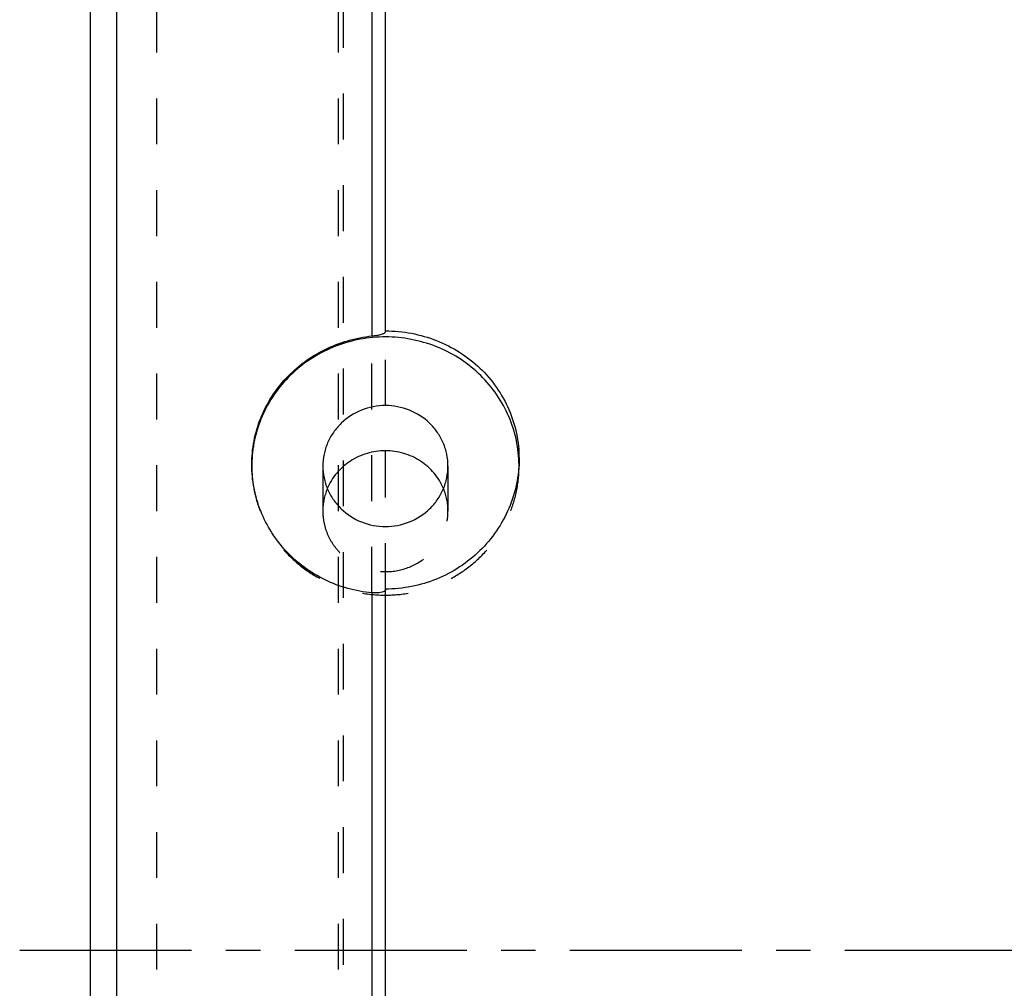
# Model space of a CAD drawing. Header units: millimetres. Extents: x 110 to 390, y 114 to 384.
# Tile 2 of 9: x 110 to 180, y 246 to 315. Entities that reach past the tile are written whole.
import ezdxf

# ---------------------------------------------------------------- set-up
doc = ezdxf.new("R2010")
doc.units = ezdxf.units.MM
doc.header["$LTSCALE"] = 32.592593
doc.linetypes.add('CENTER', pattern=[0.6, 0.375, -0.075, 0.075, -0.075])
doc.linetypes.add('HIDDEN', pattern=[0.2, 0.1, -0.1])
doc.layers.add('ACHSEN_S', color=7, linetype='CONTINUOUS')
doc.layers.add('KONST.EL_MIT_GEO', color=7, linetype='CONTINUOUS')

msp = doc.modelspace()

# ---------------------------------------------------------------- linework, layer by layer
at = {"layer": 'ACHSEN_S', "color": 2, "linetype": 'CENTER'}
msp.add_line((110, 249.018), (390, 249.018), dxfattribs=at)
at = {"layer": 'KONST.EL_MIT_GEO', "color": 7, "linetype": 'Continuous'}
for p, q in [((136, 292.993), (136, 384.018)), ((135.044, 382.808), (135.044, 292.689)), ((116.913, 116.02), (116.913, 382.016)), ((115, 380.018), (115, 118.018)), ((135.044, 274.429), (135.044, 223.607)), ((136, 223.34), (136, 274.696))]:
    msp.add_line(p, q, dxfattribs=at)
at = {"layer": 'KONST.EL_MIT_GEO', "color": 8, "linetype": 'HIDDEN'}
for p, q in [((133, 362.068), (133, 135.968)), ((119.723, 361.718), (119.723, 136.318)), ((132.65, 361.718), (132.65, 136.318)), ((135.044, 274.429), (135.044, 292.689)), ((136, 274.696), (136, 292.993)), ((126.5, 283.549), (126.5, 283.441)), ((145.5, 283.959), (145.5, 283.441)), ((131.55, 283.441), (131.55, 280.232)), ((140.45, 283.441), (140.45, 280.232))]:
    msp.add_line(p, q, dxfattribs=at)
for centre, radius, start, end in [((135.343, 283.441), 8.843, 179.30126, 179.67032), ((136.632, 283.44), 8.868, 1.57028, 2.83658), ((136.652, 283.441), 8.848, 0.00043, 1.57044), ((135.337, 283.441), 8.837, 179.67032, 179.99998), ((135.72, 280.23), 4.17, 157.36536, 179.97891), ((136.28, 280.23), 4.17, 0.02109, 22.63464)]:
    msp.add_arc(centre, radius, start, end, dxfattribs=at)
at = {"layer": 'KONST.EL_MIT_GEO', "color": 7, "linetype": 'Continuous'}
msp.add_arc((136.623, 283.44), 8.877, 2.83645, 3.34208, dxfattribs=at)
for points, knots in [([(126.5, 283.549), (126.5, 284.11), (126.607, 285.236), (127.086, 286.864), (127.864, 288.379), (128.917, 289.73), (130.208, 290.874), (131.693, 291.774), (133.321, 292.402), (134.466, 292.627), (135.044, 292.689)], [0, 0, 0, 0, 0.122984, 0.246119, 0.369745, 0.49414, 0.619461, 0.7457, 0.872661, 1, 1, 1, 1]), ([(145.485, 283.957), (145.451, 284.544), (145.265, 285.714), (144.644, 287.382), (143.705, 288.905), (142.484, 290.225), (141.024, 291.296), (139.38, 292.077), (137.613, 292.541), (135.787, 292.671), (133.969, 292.463), (132.225, 291.923), (130.619, 291.072), (129.21, 289.939), (128.05, 288.567), (127.183, 287.006), (126.64, 285.313), (126.508, 284.136), (126.501, 283.549)], [0, 0, 0, 0, 0.061446, 0.123084, 0.185045, 0.247402, 0.310171, 0.373306, 0.436713, 0.500254, 0.563778, 0.627132, 0.69019, 0.752865, 0.815127, 0.877004, 0.938582, 1, 1, 1, 1]), ([(135.044, 292.689), (135.167, 292.702), (135.346, 292.726), (135.572, 292.77), (135.715, 292.806), (135.834, 292.847), (135.934, 292.894), (136, 292.953), (136, 292.993)], [0, 0, 0, 0, 0.35997, 0.52313, 0.667401, 0.788378, 0.883428, 1, 1, 1, 1]), ([(136, 293.048), (136.621, 293.048), (137.863, 292.933), (139.653, 292.418), (141.306, 291.581), (142.755, 290.451), (143.946, 289.068), (144.832, 287.484), (145.378, 285.759), (145.5, 284.558), (145.5, 283.959)], [0, 0, 0, 0, 0.127627, 0.254751, 0.380993, 0.506173, 0.630344, 0.75377, 0.876844, 1, 1, 1, 1]), ([(140.45, 283.441), (140.45, 283.722), (140.392, 284.286), (140.137, 285.098), (139.722, 285.847), (138.979, 286.721), (137.739, 287.519), (136, 287.85), (134.261, 287.519), (133.021, 286.721), (132.278, 285.847), (131.863, 285.098), (131.608, 284.286), (131.55, 283.722), (131.55, 283.441)], [0, 0, 0, 0, 0.061579, 0.123317, 0.185362, 0.2478, 0.373322, 0.5, 0.626678, 0.7522, 0.814638, 0.876683, 0.938421, 1, 1, 1, 1]), ([(140.129, 281.835), (139.964, 282.23), (139.509, 282.978), (138.523, 283.849), (137.318, 284.403), (136, 284.593), (134.682, 284.403), (133.477, 283.849), (132.491, 282.978), (132.036, 282.23), (131.871, 281.835)], [0, 0, 0, 0, 0.123316, 0.247869, 0.373586, 0.5, 0.626414, 0.752131, 0.876684, 1, 1, 1, 1]), ([(135.044, 274.429), (134.467, 274.48), (133.321, 274.687), (131.692, 275.301), (130.207, 276.197), (128.916, 277.345), (127.864, 278.703), (127.086, 280.225), (126.608, 281.858), (126.5, 282.987), (126.5, 283.549)], [0, 0, 0, 0, 0.126875, 0.25335, 0.379314, 0.504681, 0.629401, 0.753463, 0.876937, 1, 1, 1, 1]), ([(145.5, 283.959), (145.5, 283.358), (145.376, 282.149), (144.831, 280.406), (143.946, 278.796), (142.757, 277.382), (141.309, 276.218), (139.657, 275.351), (137.865, 274.816), (136.621, 274.696), (136, 274.696)], [0, 0, 0, 0, 0.122646, 0.245981, 0.37012, 0.495046, 0.620658, 0.746805, 0.873311, 1, 1, 1, 1]), ([(131.55, 283.441), (131.55, 283.16), (131.608, 282.596), (131.863, 281.784), (132.278, 281.035), (133.021, 280.161), (134.261, 279.363), (136, 279.032), (137.739, 279.363), (138.979, 280.161), (139.722, 281.035), (140.137, 281.784), (140.392, 282.596), (140.45, 283.16), (140.45, 283.441)], [0, 0, 0, 0, 0.061579, 0.123317, 0.185362, 0.2478, 0.373322, 0.5, 0.626678, 0.7522, 0.814638, 0.876683, 0.938421, 1, 1, 1, 1]), ([(135.906, 274.531), (135.86, 274.506), (135.743, 274.466), (135.456, 274.414), (135.213, 274.414), (135.044, 274.429)], [0, 0, 0, 0, 0.180119, 0.416662, 1, 1, 1, 1]), ([(135.976, 274.584), (135.972, 274.579), (135.951, 274.559), (135.926, 274.542), (135.906, 274.531)], [0, 0, 0, 0, 0.216325, 1, 1, 1, 1])]:
    msp.add_open_spline(points, degree=3, knots=knots, dxfattribs=at)
at = {"layer": 'KONST.EL_MIT_GEO', "color": 8, "linetype": 'HIDDEN'}
for points, knots in [([(126.5, 283.441), (126.5, 282.841), (126.623, 281.636), (127.168, 279.903), (128.053, 278.305), (129.244, 276.906), (130.693, 275.759), (132.345, 274.907), (134.137, 274.383), (136, 274.206), (137.863, 274.383), (139.655, 274.907), (141.307, 275.759), (142.756, 276.906), (143.947, 278.305), (144.832, 279.903), (145.377, 281.636), (145.5, 282.841), (145.5, 283.441)], [0, 0, 0, 0, 0.061435, 0.123031, 0.184931, 0.247224, 0.30994, 0.373043, 0.436442, 0.5, 0.563558, 0.626957, 0.69006, 0.752776, 0.815069, 0.876969, 0.938565, 1, 1, 1, 1]), ([(131.55, 280.232), (131.55, 279.951), (131.608, 279.386), (131.863, 278.574), (132.278, 277.826), (133.021, 276.952), (134.261, 276.154), (136, 275.823), (137.739, 276.154), (138.979, 276.952), (139.722, 277.826), (140.137, 278.574), (140.392, 279.386), (140.45, 279.951), (140.45, 280.232)], [0, 0, 0, 0, 0.061578, 0.123317, 0.185362, 0.2478, 0.373322, 0.5, 0.626678, 0.7522, 0.814638, 0.876683, 0.938422, 1, 1, 1, 1]), ([(136, 274.641), (136, 274.636), (135.998, 274.615), (135.986, 274.596), (135.976, 274.584)], [0, 0, 0, 0, 0.229873, 1, 1, 1, 1])]:
    msp.add_open_spline(points, degree=3, knots=knots, dxfattribs=at)

doc.saveas('drawing.dxf')
